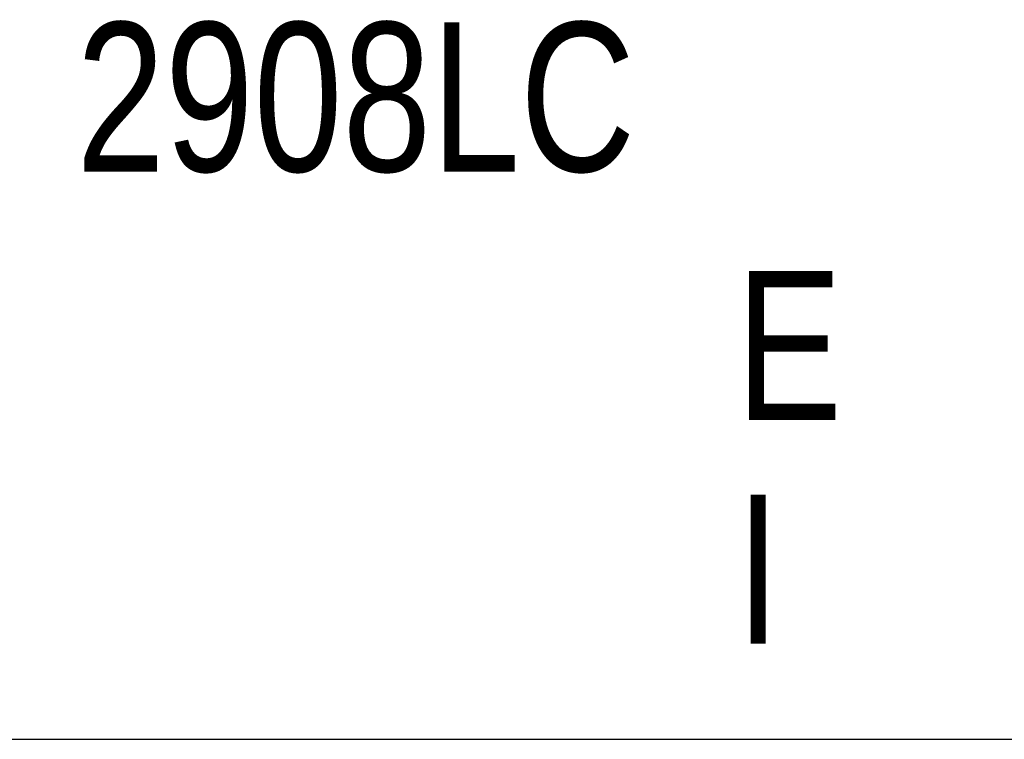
# Model space of a CAD drawing. Extents: x 0 to 84868, y 0 to 29700.
# Tile 43 of 50: x 79652 to 80972, y 3890 to 4855. Entities that reach past the tile are written whole.
import ezdxf
from ezdxf.enums import TextEntityAlignment as Align

# ---------------------------------------------------------------- set-up
doc = ezdxf.new("R2010")
doc.units = 0
doc.header["$LTSCALE"] = 100
for name, color, linetype in [('00att025', 2, 'Continuous'), ('00att035', 3, 'Continuous'), ('00att050', 4, 'Continuous'), ('BL$4----', 7, 'Continuous')]:
    doc.layers.add(name, color=color, linetype=linetype)
doc.styles.add('BURO-018', font='BUROFONT.shx', dxfattribs={"height": 180})
doc.styles.add('BURO-025', font='BUROFONT.shx', dxfattribs={"height": 250})
doc.styles.add('BURO-050', font='BUROFONT.shx', dxfattribs={"height": 500})

# ---------------------------------------------------------------- blocks, each defined once
blk = doc.blocks.new('STEMPEL GEERDIJK-NIEUW')
at = {"color": 5, "ltscale": 0.5}
blk.add_line((-209.9, 38.9), (-9.9, 38.9), dxfattribs=at)
at = {"color": 1, "ltscale": 0.5, "style": 'BURO-025', "width": 0.8}
for s, p in [('2908LC', (-51.407, 46.514)), ('E', (-42.563, 43.181)), ('I', (-42.563, 40.181))]:
    blk.add_text(s, height=2, dxfattribs=at).set_placement(p)
at = {"color": 1, "ltscale": 0.5, "style": 'BURO-018'}
for tag, p in [('DIVERSEN', (-68.9, 28.9)), ('AANTALBLAD', (-22.9, 28.9))]:
    blk.add_attdef(tag, p, '', height=2, dxfattribs=at)
at = {"layer": '00att025', "color": 1, "linetype": 'Continuous', "style": 'BURO-018'}
for tag, p in [('WZ_GOEDC', (-230.84, 55.442)), ('WZ_GOEDA', (-218.863, 55.442)), ('WZ_GOEDB', (-225.315, 55.031)), ('WZ_INITSC', (-230.84, 40.332)), ('WZ_INITSB', (-224.737, 40.332)), ('WZ_INITSA', (-218.863, 40.332)), ('WZ_DATUMC', (-230.84, 17.774)), ('WZ_DATUMB', (-224.737, 17.774)), ('WZ_DATUMA', (-218.863, 17.774)), ('WZ_CODEC', (-230.84, 10.751)), ('WZ_CODEB', (-224.737, 10.751)), ('WZ_CODEA', (-218.863, 10.751))]:
    blk.add_attdef(tag, text='', height=1.8, rotation=90, dxfattribs=at).set_placement(p, align=Align.MIDDLE_LEFT)
at = {"layer": '00att025', "color": 1, "linetype": 'Continuous'}
for tag, p, height, style in [('TKSCHAAL', (-194.804, 59.901), 2, 'BURO-018'), ('PRDATUM', (-199.225, 49.917), 1.8, 'BURO-018'), ('PRPRLEID', (-179.438, 45.409), 1.8, 'BURO-018'), ('PROPDRGVR1', (-191.434, 32.851), 2.2, 'BURO-025'), ('TK1OMSCHR', (-191.287, 27.025), 2.2, 'BURO-025'), ('TK2OMSCHR', (-191.169, 20.919), 2.2, 'BURO-025'), ('TKFILE', (-63.112, 11.291), 2, 'BURO-018')]:
    blk.add_attdef(tag, p, '', height=height, dxfattribs=dict(at, style=style))
at = {"layer": '00att025', "color": 2, "linetype": 'Continuous'}
for tag, p, height, style in [('PRVRIJ5', (-150.129, 51.989), 2.5, 'BURO-025'), ('PRVRIJ6', (-150.142, 46.083), 2.5, 'BURO-025'), ('PRNUMMER', (-70.447, 33.854), 3.5, 'BURO-050'), ('TKFORMAAT', (-82.528, 17.509), 4, 'BURO-025')]:
    blk.add_attdef(tag, p, '', height=height, dxfattribs=dict(at, style=style))
at = {"layer": '00att025', "color": 1, "linetype": 'Continuous', "style": 'BURO-018'}
blk.add_attdef('TKINIT', text='', height=1.8, dxfattribs=at).set_placement((-179.711, 50.878), align=Align.MIDDLE_LEFT)
at = {"layer": '00att025', "color": 3, "linetype": 'Continuous', "ltscale": 25, "style": 'BURO-025'}
blk.add_attdef('TKFASE', text='', height=4, dxfattribs=at).set_placement((-71.405, 19.481), align=Align.MIDDLE_LEFT)
at = {"layer": '00att035', "color": 2, "linetype": 'Continuous', "style": 'BURO-025'}
blk.add_attdef('PROMSCHR', (-149.998, 57.146), '', height=2.5, dxfattribs=at)
at = {"layer": '00att050', "color": 2, "linetype": 'Continuous', "style": 'BURO-025'}
blk.add_attdef('TKTEKNR', text='', height=4, dxfattribs=at).set_placement((-19.639, 19.603), align=Align.MIDDLE_LEFT)

msp = doc.modelspace()

# ---------------------------------------------------------------- block references
at = {"layer": 'BL$4----', "xscale": 100, "yscale": 100}
msp.add_blockref('STEMPEL GEERDIJK-NIEUW', (84868.1, 0), dxfattribs=at)

doc.saveas('drawing.dxf')
